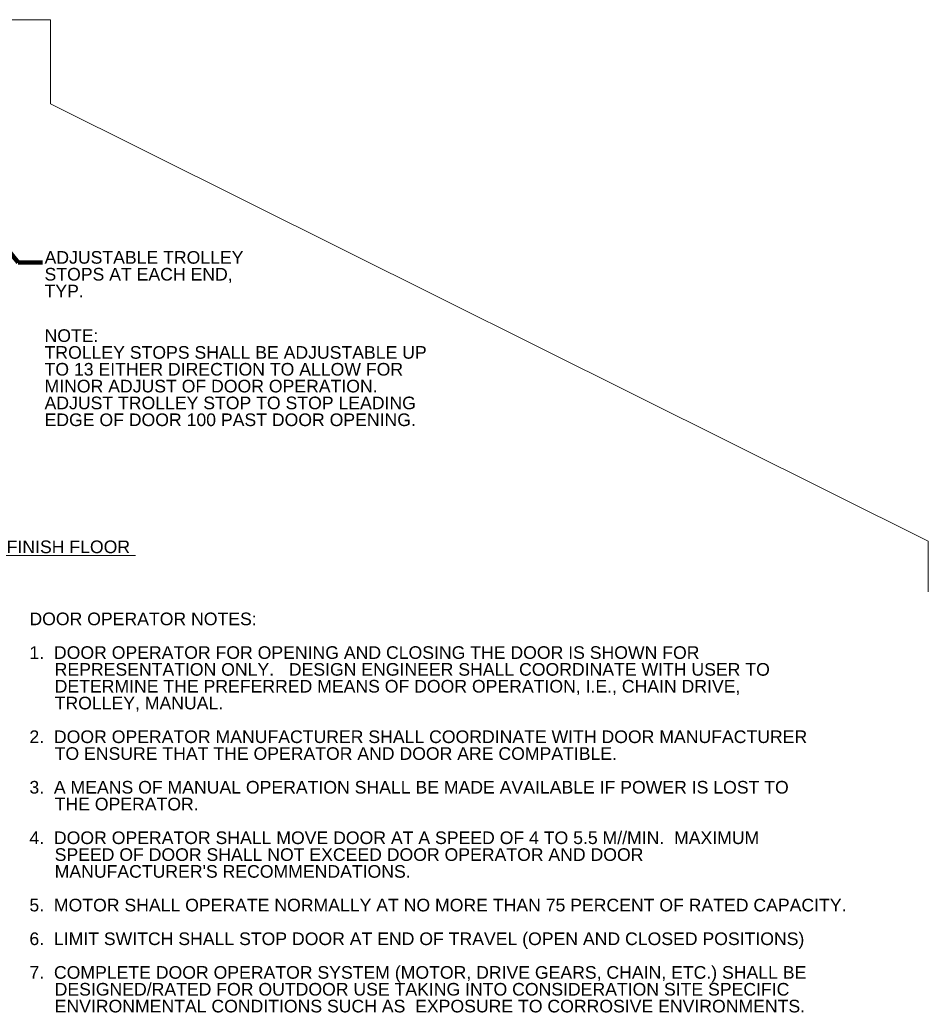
# Model space of a CAD drawing. Header units: inches. Extents: x -122209 to 16959, y -403051 to 8195.
# Tile 7 of 7: x 6162 to 16959, y -6800 to 4899. Entities that reach past the tile are written whole.
import ezdxf

# ---------------------------------------------------------------- set-up
doc = ezdxf.new("R2010")
doc.units = ezdxf.units.IN
doc.header["$MEASUREMENT"] = 0
doc.layers.add('G-ANNO-DIM', color=1, linetype='Continuous', lineweight=0)
doc.layers.add('G-ANNO-TEXT', color=7, linetype='Continuous', lineweight=0)
doc.styles.add('1 50', font='arial.ttf', dxfattribs={"height": 150})
doc.dimstyles.new('1 50', dxfattribs={"dimtxt": 150, "dimasz": 225, "dimexe": 75, "dimexo": 75, "dimgap": 75, "dimtad": 1, "dimdec": 0, "dimlfac": 0.003281, "dimzin": 11, "dimdsep": 46, "dimlunit": 3, "dimtxsty": '1 50', "dimblk1": 'OBLIQUE', "dimblk2": 'OBLIQUE', "dimsah": 1, "dimcen": 0, "dimadec": 4, "dimazin": 3, "dimtfac": 1, "dimtdec": 0, "dimtix": 1, "dimtofl": 0, "dimtmove": 0, "dimatfit": 3, "dimfxl": 1, "dimtolj": 1, "dimtzin": 0, "dimarcsym": 0})

# ---------------------------------------------------------------- blocks, each defined once
blk = doc.blocks.new('_Oblique')
at = {"color": 0, "linetype": 'ByBlock', "lineweight": -2}
blk.add_line((-0.5, -0.5), (0.5, 0.5), dxfattribs=at)

msp = doc.modelspace()

# ---------------------------------------------------------------- linework, layer by layer
at = {"layer": 'G-ANNO-DIM'}
for p, q in [((-11460.7, 4899.4), (6529.3, 4899.4)), ((6529.3, 4899.4), (6529.3, 3899.2)), ((16959.3, -1295.9), (6529.3, 3899.2)), ((16959.3, -1900.4), (16959.3, -1295.9))]:
    msp.add_line(p, q, dxfattribs=at)
at = {"layer": 'G-ANNO-DIM', "color": 7, "linetype": 'Continuous', "lineweight": 0}
msp.add_line((5661.2, -1468.6), (7537.7, -1468.6), dxfattribs=at)

# ---------------------------------------------------------------- texts
at = {"layer": 'G-ANNO-TEXT', "color": 7, "char_height": 150, "attachment_point": 4, "line_spacing_factor": 0.8, "style": '1 50'}
for s, insert, width in [('ADJUSTABLE TROLLEY STOPS AT EACH END, TYP.', (6457.1, 1875), 2467.84), ('NOTE:\\PTROLLEY STOPS SHALL BE ADJUSTABLE UP TO 13 EITHER DIRECTION TO ALLOW FOR MINOR ADJUST OF DOOR OPERATION.  ADJUST TROLLEY STOP TO STOP LEADING EDGE OF DOOR 100 PAST DOOR OPENING.', (6457.1, 644.6), 4813.379), ("DOOR OPERATOR NOTES:\\P\\P\\pxi-2,l2;1.  DOOR OPERATOR FOR OPENING AND CLOSING THE DOOR IS SHOWN FOR REPRESENTATION ONLY.   DESIGN ENGINEER SHALL COORDINATE WITH USER TO DETERMINE THE PREFERRED MEANS OF DOOR OPERATION, I.E., CHAIN DRIVE, TROLLEY, MANUAL.\\P\\P2.  DOOR OPERATOR MANUFACTURER SHALL COORDINATE WITH DOOR MANUFACTURER TO ENSURE THAT THE OPERATOR AND DOOR ARE COMPATIBLE.\\P\\P3.  A MEANS OF MANUAL OPERATION SHALL BE MADE AVAILABLE IF POWER IS LOST TO THE OPERATOR.\\P\\P4.  DOOR OPERATOR SHALL MOVE DOOR AT A SPEED OF 4 TO 5.5 M//MIN.  MAXIMUM SPEED OF DOOR SHALL NOT EXCEED DOOR OPERATOR AND DOOR MANUFACTURER'S RECOMMENDATIONS.\\P\\P5.  MOTOR SHALL OPERATE NORMALLY AT NO MORE THAN 75 PERCENT OF RATED CAPACITY.\\P\\P6.  LIMIT SWITCH SHALL STOP DOOR AT END OF TRAVEL (OPEN AND CLOSED POSITIONS)\\P\\P7.  COMPLETE DOOR OPERATOR SYSTEM (MOTOR, DRIVE GEARS, CHAIN, ETC.) SHALL BE DESIGNED/RATED FOR OUTDOOR USE TAKING INTO CONSIDERATION SITE SPECIFIC ENVIRONMENTAL CONDITIONS SUCH AS  EXPOSURE TO CORROSIVE ENVIRONMENTS.", (6277.2, -4521.9), 9241.872)]:
    msp.add_mtext(s, dxfattribs=dict(at, insert=insert, width=width))
at = {"layer": 'G-ANNO-TEXT', "color": 7, "insert": (6006.9, -1365.1), "char_height": 150, "attachment_point": 4, "line_spacing_factor": 0.8, "style": '1 50'}
msp.add_mtext('FINISH FLOOR', dxfattribs=at)

# ---------------------------------------------------------------- leaders
at = {"layer": 'G-ANNO-TEXT'}
msp.add_leader([(5034.1, 3388.4), (6141.7, 2014.8), (6431.7, 2014.8)], dimstyle='1 50', override={"dimscale": 1, "dimtxt": 150, "dimasz": 225, "dimgap": 75, "dimtad": 1, "dimclrd": 0, "dimlwd": 65534}, dxfattribs=at)

doc.saveas('drawing.dxf')
